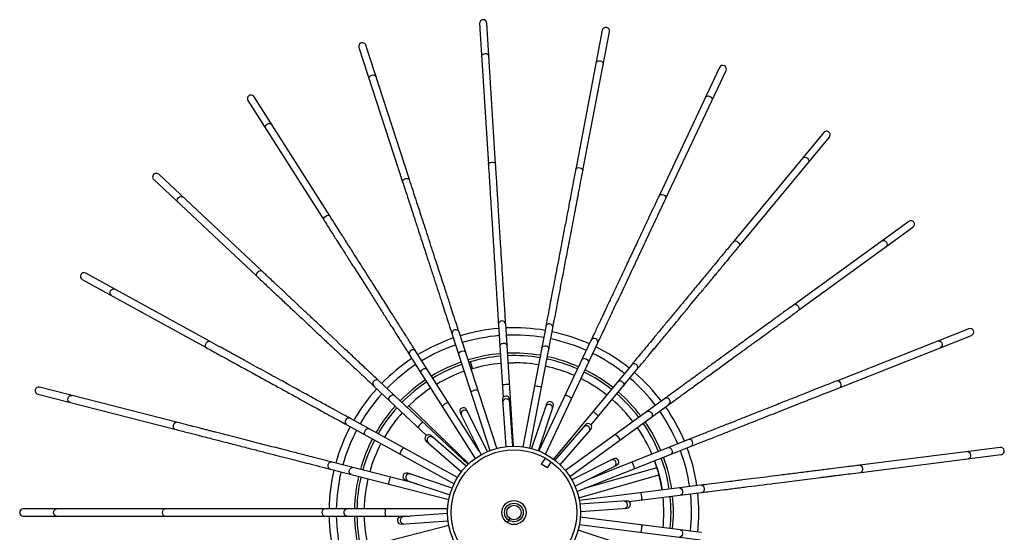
# Model space of a CAD drawing. Header units: millimetres. Extents: x -211 to 203, y -528 to 1334.
# Tile 2 of 9: x -204 to 203, y -332 to -120. Entities that reach past the tile are written whole.
import ezdxf

# ---------------------------------------------------------------- set-up
doc = ezdxf.new("R2010")
doc.units = ezdxf.units.MM

msp = doc.modelspace()

# ---------------------------------------------------------------- linework, layer by layer
at = {"color": 7, "linetype": 'Continuous', "lineweight": 25}
for p, q in [((-14.23, -121.26), (-10.56, -179.63)), ((-7.56, -179.44), (-11.24, -121.08)), ((36.58, -124.08), (25.62, -181.53)), ((28.57, -182.09), (39.52, -124.65)), ((-43.22, -185.86), (-61.29, -130.24)), ((-64.14, -131.17), (-46.07, -186.79)), ((85.09, -139.45), (60.19, -192.37)), ((62.9, -193.65), (87.8, -140.73)), ((-110.03, -153.17), (-78.69, -202.55)), ((-76.16, -200.95), (-107.49, -151.57)), ((128.25, -166.4), (90.98, -211.46)), ((93.29, -213.37), (130.57, -168.31)), ((-148.99, -185.9), (-106.36, -225.93)), ((-104.31, -223.75), (-146.94, -183.71)), ((163.36, -203.24), (116.05, -237.61)), ((117.81, -240.04), (165.12, -205.66)), ((-178.6, -227.29), (-127.35, -255.46)), ((-125.91, -252.83), (-177.15, -224.66)), ((-6.38, -245.98), (-4.48, -276.18)), ((-0.21, -296.27), (-3.39, -245.8)), ((13.16, -246.84), (3.68, -296.52)), ((6.63, -297.08), (16.11, -247.4)), ((188.21, -247.65), (133.83, -269.17)), ((-25.53, -250.02), (-9.9, -298.12)), ((-7.05, -297.19), (-22.67, -249.09)), ((31.88, -252.52), (10.35, -298.28)), ((134.93, -271.96), (189.31, -250.43)), ((13.06, -299.56), (34.59, -253.8)), ((-43.07, -258.69), (-15.97, -301.39)), ((-14.32, -298.38), (-40.53, -257.08)), ((-17.71, -264.36), (-17.09, -264.17)), ((-2.38, -261.82), (0.01, -261.77)), ((48.6, -262.69), (16.36, -301.66)), ((31.95, -287.52), (50.91, -264.6)), ((-139.59, -286.38), (-196.24, -271.83)), ((-57.9, -271.45), (-36.21, -291.81)), ((-18.98, -303.88), (-55.84, -269.26)), ((-196.98, -274.74), (-140.34, -289.28)), ((-0.41, -296.27), (-1.76, -276.94)), ((62.26, -276.69), (21.35, -306.42)), ((-18.7, -303.62), (-43.54, -279.64)), ((-4.75, -277.14), (-3.4, -296.48)), ((13.45, -278.87), (7.3, -297.25)), ((10.15, -298.2), (16.3, -279.82)), ((23.11, -308.84), (64.02, -279.12)), ((-23.33, -309.23), (-67.65, -284.86)), ((-22.23, -282.52), (-13.58, -299.86)), ((-10.9, -298.53), (-19.55, -281.18)), ((-69.09, -287.49), (-24.77, -311.86)), ((29.61, -287.43), (16.89, -302.06)), ((-19.73, -304.62), (-34.36, -291.91)), ((19.16, -304.03), (31.88, -289.4)), ((-36.33, -294.17), (-21.7, -306.89)), ((26.1, -315.06), (73.12, -296.44)), ((72.01, -293.65), (32.04, -309.48)), ((201.22, -296.84), (143.2, -304.17)), ((12.95, -301.22), (11.34, -303.69)), ((143.58, -307.14), (201.6, -299.81)), ((-40.23, -311.89), (-75.2, -302.91)), ((13.85, -305.33), (11.34, -303.69)), ((13.85, -305.33), (15.47, -302.86)), ((41.26, -301.52), (23.92, -310.17)), ((25.26, -312.86), (42.6, -304.21)), ((59.18, -305.23), (29.13, -313.85)), ((58.19, -302.35), (59.63, -306.75)), ((-75.94, -305.82), (-26.96, -318.39)), ((-25.55, -313.63), (-43.93, -307.49)), ((26.82, -317.64), (60, -308.12)), ((-44.89, -310.33), (-26.5, -316.48)), ((77.24, -312.5), (27.07, -318.84)), ((47.6, -319.27), (77.62, -315.48)), ((46.64, -319), (27.3, -320.36)), ((-144.5, -322.27), (-202.99, -322.27)), ((-202.99, -325.27), (-144.5, -325.27)), ((-27.45, -322.27), (-78.02, -322.27)), ((-78.02, -325.27), (-42.91, -325.27)), ((-27.48, -324.19), (-46.82, -325.54)), ((77.62, -332.06), (27.44, -325.72)), ((27.51, -323.35), (46.85, -322)), ((-26.96, -329.14), (-75.94, -341.72)), ((-46.61, -328.54), (-27.27, -327.18)), ((-1.63, -326.28), (-2.72, -327.95)), ((27.07, -328.7), (77.24, -335.04)), ((44.91, -337.21), (26.53, -331.06))]:
    msp.add_line(p, q, dxfattribs=at)
at = {"color": 8, "linetype": 'Continuous', "lineweight": 25}
msp.add_line((-17.09, -264.17), (-17.92, -261.29), dxfattribs=at)
at = {"color": 8, "linetype": 'Continuous', "lineweight": 25, "flags": 128}
for points in [[(-13.37, -134.99), (-13.28, -134.52), (-12.98, -134.1), (-12.51, -133.8), (-11.95, -133.67), (-11.37, -133.73), (-10.87, -133.97), (-10.52, -134.34), (-10.37, -134.8)], [(34, -137.59), (34.2, -137.16), (34.59, -136.83), (35.12, -136.66), (35.7, -136.67), (36.25, -136.87), (36.68, -137.22), (36.92, -137.67), (36.95, -138.16)], [(-59.89, -144.25), (-59.93, -143.77), (-59.74, -143.29), (-59.36, -142.89), (-58.85, -142.62), (-58.27, -142.53), (-57.73, -142.63), (-57.29, -142.91), (-57.04, -143.32)], [(79.23, -151.9), (79.54, -151.52), (80, -151.3), (80.55, -151.27), (81.11, -151.43), (81.59, -151.75), (81.92, -152.2), (82.04, -152.7), (81.95, -153.17), (81.95, -153.17)], [(-102.66, -164.79), (-102.81, -164.33), (-102.75, -163.82), (-102.48, -163.34), (-102.05, -162.95), (-101.51, -162.72), (-100.96, -162.68), (-100.47, -162.85), (-100.12, -163.18)], [(-10.56, -179.63), (-10.47, -179.3), (-10.16, -179), (-9.68, -178.78), (-9.12, -178.68), (-8.54, -178.71), (-8.04, -178.87), (-7.7, -179.12), (-7.56, -179.44), (-7.56, -179.44)], [(119.49, -177), (119.87, -176.71), (120.38, -176.61), (120.92, -176.71), (121.42, -177.01), (121.81, -177.45), (122.01, -177.96), (122.01, -178.47), (121.8, -178.91)], [(25.62, -181.53), (25.79, -181.23), (26.16, -181.02), (26.68, -180.93), (27.25, -180.97), (27.8, -181.14), (28.25, -181.42), (28.52, -181.75), (28.57, -182.09), (28.57, -182.09)], [(-46.07, -186.79), (-46.06, -186.44), (-45.84, -186.08), (-45.44, -185.75), (-44.91, -185.51), (-44.34, -185.4), (-43.82, -185.42), (-43.43, -185.59), (-43.22, -185.86), (-43.22, -185.86)], [(-138.97, -195.31), (-139.23, -194.91), (-139.3, -194.4), (-139.16, -193.87), (-138.83, -193.38), (-138.37, -193.03), (-137.85, -192.86), (-137.33, -192.89), (-136.91, -193.13)], [(60.19, -192.37), (60.43, -192.12), (60.84, -192.01), (61.36, -192.05), (61.91, -192.23), (62.4, -192.54), (62.76, -192.91), (62.94, -193.3), (62.9, -193.65), (62.9, -193.65)], [(-78.69, -202.55), (-78.77, -202.22), (-78.64, -201.81), (-78.33, -201.39), (-77.88, -201.03), (-77.36, -200.77), (-76.85, -200.67), (-76.43, -200.73), (-76.16, -200.95), (-76.16, -200.95)], [(90.98, -211.46), (91.27, -211.28), (91.7, -211.27), (92.19, -211.44), (92.68, -211.76), (93.08, -212.17), (93.33, -212.63), (93.41, -213.05), (93.29, -213.37), (93.29, -213.37)], [(152.23, -211.32), (152.68, -211.14), (153.19, -211.17), (153.69, -211.4), (154.11, -211.81), (154.37, -212.33), (154.44, -212.88), (154.31, -213.38), (154, -213.75), (154, -213.75)], [(-106.36, -225.93), (-106.52, -225.63), (-106.5, -225.2), (-106.3, -224.72), (-105.96, -224.25), (-105.52, -223.88), (-105.05, -223.65), (-104.63, -223.61), (-104.31, -223.75), (-104.31, -223.75)], [(-166.55, -233.91), (-166.9, -233.59), (-167.09, -233.11), (-167.09, -232.56), (-166.9, -232.01), (-166.54, -231.55), (-166.07, -231.25), (-165.57, -231.16), (-165.1, -231.28)], [(116.05, -237.61), (116.38, -237.51), (116.8, -237.61), (117.23, -237.89), (117.62, -238.32), (117.91, -238.82), (118.04, -239.33), (118.01, -239.75), (117.81, -240.04), (117.81, -240.04)], [(-127.35, -255.46), (-127.58, -255.2), (-127.67, -254.79), (-127.6, -254.27), (-127.38, -253.74), (-127.04, -253.26), (-126.65, -252.93), (-126.25, -252.78), (-125.91, -252.83), (-125.91, -252.83)], [(-5.83, -254.81), (-5.74, -254.38), (-5.44, -254), (-4.97, -253.73), (-4.4, -253.61), (-3.82, -253.66), (-3.32, -253.87), (-2.98, -254.2), (-2.83, -254.62)], [(11.51, -255.52), (11.7, -255.13), (12.08, -254.83), (12.61, -254.69), (13.19, -254.72), (13.73, -254.91), (14.17, -255.23), (14.42, -255.64), (14.45, -256.08)], [(175.42, -252.71), (175.89, -252.64), (176.38, -252.8), (176.81, -253.15), (177.11, -253.65), (177.23, -254.22), (177.17, -254.77), (176.92, -255.22), (176.52, -255.5), (176.52, -255.5)], [(-22.8, -258.42), (-22.82, -257.99), (-22.62, -257.55), (-22.23, -257.17), (-21.71, -256.91), (-21.14, -256.81), (-20.6, -256.89), (-20.18, -257.13), (-19.94, -257.5), (-19.94, -257.5)], [(28.12, -260.52), (28.4, -260.19), (28.85, -260), (29.39, -259.99), (29.94, -260.16), (30.43, -260.48), (30.77, -260.91), (30.91, -261.37), (30.83, -261.8), (30.83, -261.8)], [(-38.33, -266.15), (-38.46, -265.73), (-38.38, -265.26), (-38.09, -264.79), (-37.66, -264.41), (-37.13, -264.18), (-36.59, -264.12), (-36.12, -264.25), (-35.8, -264.54)], [(-17.78, -273.85), (-17.7, -273.73), (-17.42, -273.55), (-16.97, -273.35), (-16.43, -273.16), (-15.88, -273), (-15.4, -272.9), (-15.07, -272.87), (-14.93, -272.92), (-14.93, -272.92)], [(-4.81, -270.99), (-4.7, -270.89), (-4.38, -270.8), (-3.9, -270.71), (-3.33, -270.66), (-2.75, -270.64), (-2.27, -270.66), (-1.94, -270.72), (-1.82, -270.8), (-1.82, -270.8)], [(8.47, -271.45), (8.6, -271.38), (8.93, -271.37), (9.42, -271.41), (9.98, -271.5), (10.54, -271.62), (11.01, -271.76), (11.32, -271.9), (11.41, -272.01), (11.41, -272.01)], [(42.96, -269.5), (43.32, -269.24), (43.8, -269.18), (44.33, -269.3), (44.82, -269.6), (45.21, -270.03), (45.43, -270.53), (45.46, -271.01), (45.27, -271.41)], [(133.83, -269.17), (134.18, -269.16), (134.55, -269.36), (134.91, -269.74), (135.18, -270.25), (135.33, -270.81), (135.33, -271.33), (135.2, -271.74), (134.93, -271.96), (134.93, -271.96)], [(-183.66, -278.16), (-184.09, -277.93), (-184.39, -277.52), (-184.53, -276.98), (-184.47, -276.4), (-184.24, -275.87), (-183.86, -275.46), (-183.4, -275.25), (-182.91, -275.25)], [(-51.45, -277.5), (-51.68, -277.12), (-51.72, -276.64), (-51.56, -276.12), (-51.23, -275.65), (-50.78, -275.29), (-50.27, -275.09), (-49.79, -275.1), (-49.4, -275.31)], [(21.21, -275.19), (21.35, -275.16), (21.68, -275.23), (22.14, -275.39), (22.67, -275.62), (23.18, -275.88), (23.6, -276.13), (23.86, -276.34), (23.93, -276.47), (23.93, -276.47)], [(32.63, -281.99), (32.77, -282), (33.07, -282.14), (33.48, -282.42), (33.93, -282.77), (34.36, -283.15), (34.71, -283.5), (34.91, -283.76), (34.94, -283.9), (34.94, -283.9)], [(55.11, -281.88), (55.52, -281.73), (56, -281.78), (56.48, -282.03), (56.89, -282.45), (57.15, -282.96), (57.25, -283.5), (57.15, -283.97), (56.87, -284.31)], [(-140.34, -289.28), (-140.63, -289.09), (-140.81, -288.71), (-140.87, -288.19), (-140.79, -287.62), (-140.59, -287.08), (-140.29, -286.65), (-139.94, -286.41), (-139.59, -286.38), (-139.59, -286.38)], [(-61.35, -291.75), (-61.66, -291.45), (-61.82, -290.99), (-61.79, -290.45), (-61.59, -289.9), (-61.24, -289.44), (-60.8, -289.13), (-60.33, -289.02), (-59.9, -289.12)], [(41.99, -291.42), (42.13, -291.46), (42.38, -291.67), (42.71, -292.04), (43.06, -292.49), (43.39, -292.97), (43.63, -293.39), (43.76, -293.7), (43.75, -293.84), (43.75, -293.84)], [(63.8, -296.9), (64.23, -296.85), (64.68, -297.02), (65.09, -297.39), (65.37, -297.89), (65.51, -298.46), (65.46, -299), (65.25, -299.43), (64.9, -299.69), (64.9, -299.69)], [(187.58, -298.56), (188.06, -298.62), (188.49, -298.89), (188.82, -299.34), (188.98, -299.9), (188.96, -300.48), (188.76, -300.99), (188.41, -301.37), (187.95, -301.54)], [(-67.38, -308.01), (-67.76, -307.8), (-68.03, -307.39), (-68.14, -306.86), (-68.08, -306.29), (-67.85, -305.75), (-67.5, -305.34), (-67.07, -305.11), (-66.63, -305.11)], [(143.2, -304.17), (143.54, -304.24), (143.86, -304.53), (144.1, -304.99), (144.24, -305.55), (144.25, -306.13), (144.12, -306.63), (143.89, -306.99), (143.58, -307.14), (143.58, -307.14)], [(-51.67, -312.05), (-51.73, -311.91), (-51.73, -311.58), (-51.65, -311.1), (-51.53, -310.54), (-51.37, -309.98), (-51.2, -309.53), (-51.04, -309.23), (-50.93, -309.14), (-50.93, -309.14)], [(68.47, -313.61), (68.91, -313.67), (69.3, -313.95), (69.6, -314.4), (69.76, -314.96), (69.75, -315.54), (69.57, -316.05), (69.25, -316.42), (68.85, -316.58)], [(52.39, -315.64), (52.49, -315.74), (52.61, -316.06), (52.72, -316.53), (52.81, -317.1), (52.86, -317.67), (52.87, -318.16), (52.84, -318.49), (52.76, -318.62), (52.76, -318.62)], [(-189.23, -325.27), (-189.7, -325.15), (-190.1, -324.83), (-190.36, -324.34), (-190.46, -323.77), (-190.36, -323.2), (-190.1, -322.71), (-189.7, -322.38), (-189.23, -322.27)], [(-144.5, -325.27), (-144.83, -325.15), (-145.11, -324.83), (-145.29, -324.34), (-145.36, -323.77), (-145.29, -323.2), (-145.11, -322.71), (-144.83, -322.38), (-144.5, -322.27), (-144.5, -322.27)], [(-69.18, -325.27), (-69.6, -325.15), (-69.96, -324.83), (-70.2, -324.34), (-70.29, -323.77), (-70.2, -323.2), (-69.96, -322.71), (-69.6, -322.38), (-69.18, -322.27), (-69.18, -322.27)], [(-52.97, -325.27), (-53.06, -325.15), (-53.13, -324.83), (-53.18, -324.34), (-53.2, -323.77), (-53.18, -323.2), (-53.13, -322.71), (-53.06, -322.38), (-52.97, -322.27), (-52.97, -322.27)], [(52.76, -328.92), (52.84, -329.05), (52.87, -329.38), (52.86, -329.87), (52.81, -330.44), (52.72, -331.01), (52.61, -331.48), (52.49, -331.8), (52.39, -331.9), (52.39, -331.9)], [(68.85, -330.95), (69.25, -331.12), (69.57, -331.49), (69.75, -332), (69.76, -332.58), (69.6, -333.14), (69.3, -333.59), (68.91, -333.87), (68.47, -333.93)]]:
    msp.add_lwpolyline(points, dxfattribs=at)
at = {"color": 7, "linetype": 'Continuous', "lineweight": 25, "flags": 128}
for points in [[(-2.38, -261.82), (-2.15, -261.81), (0.01, -261.77)], [(59.63, -306.75), (60.75, -311.32), (61.32, -314.51)]]:
    msp.add_lwpolyline(points, dxfattribs=at)
at = {"color": 7, "linetype": 'Continuous', "lineweight": 25}
for radius in [27.5, 26, 5, 3.86, 3]:
    msp.add_circle((0.01, -323.77), radius, dxfattribs=at)
for centre, radius, start, end in [((-12.73, -121.17), 1.5, 3.6, 183.6), ((38.05, -124.36), 1.5, 349.2, 169.2), ((-62.72, -130.7), 1.5, 18, 198), ((86.45, -140.09), 1.5, 334.8, 154.8), ((-108.76, -152.37), 1.5, 32.4, 212.4), ((129.41, -167.35), 1.5, 320.4, 140.4), ((-147.97, -184.81), 1.5, 46.8, 226.8), ((164.24, -204.45), 1.5, 306, 126), ((-177.88, -225.97), 1.5, 61.2, 241.2), ((-4.89, -245.89), 1.5, 3.6, 183.6), ((-24.1, -249.56), 1.5, 18, 198), ((0.01, -323.77), 76.5, 94.7235, 106.8765), ((0.01, -323.77), 76.5, 80.3235, 92.4765), ((14.63, -247.12), 1.5, 349.2, 169.2), ((188.76, -249.04), 1.5, 291.6, 111.6), ((0.01, -323.77), 76.5, 109.1235, 121.2765), ((0.01, -323.77), 73.5, 94.6935, 106.8266), ((0.01, -323.77), 73.5, 80.3056, 92.4297), ((0.01, -323.77), 73.5, 65.8792, 78.0306), ((0.01, -323.77), 76.5, 65.9235, 78.0765), ((33.24, -253.16), 1.5, 334.8, 154.8), ((-41.8, -257.88), 1.5, 32.4, 212.4), ((0.01, -323.77), 73.5, 109.0883, 121.2287), ((0.01, -323.77), 76.5, 51.5235, 63.6765), ((0.01, -323.77), 76.5, 123.5235, 135.6765), ((0.01, -323.77), 66, 94.9023, 106.6977), ((0.01, -323.77), 65, 94.9223, 106.6777), ((0.01, -323.77), 66, 80.5023, 92.2977), ((0.01, -323.77), 65, 80.5223, 92.2777), ((0.01, -323.77), 65, 66.1223, 77.8777), ((0.01, -323.77), 66, 66.1023, 77.8977), ((0.01, -323.77), 73.5, 51.5024, 63.6263), ((0.01, -323.77), 73.5, 123.5116, 135.6309), ((0.01, -323.77), 66, 109.3023, 121.0977), ((0.01, -323.77), 65, 109.3223, 121.0777), ((0.01, -323.77), 62, 94.9863, 106.6137), ((0.01, -323.77), 62, 80.5863, 90), ((0.01, -323.77), 62, 66.1863, 77.8137), ((0.01, -323.77), 66, 51.7023, 63.4977), ((49.75, -263.64), 1.5, 320.4, 140.4), ((-56.87, -270.35), 1.5, 46.8, 226.8), ((0.01, -323.77), 66, 123.7023, 135.4977), ((0.01, -323.77), 62, 109.3863, 121.0137), ((0.01, -323.77), 62, 51.7863, 63.4137), ((0.01, -323.77), 65, 51.7223, 63.4777), ((0.01, -323.77), 73.5, 37.1211, 49.2306), ((0.01, -323.77), 76.5, 37.1235, 49.2765), ((-196.61, -273.28), 1.5, 75.6, 255.6), ((0.01, -323.77), 76.5, 137.9235, 150.0765), ((0.01, -323.77), 65, 123.7223, 135.4777), ((0.01, -323.77), 62, 123.7863, 135.4137), ((0.01, -323.77), 73.5, 137.9715, 150.0313), ((-3.26, -277.04), 1.5, 4.0028, 184.0028), ((0.01, -323.77), 62, 37.3863, 49.0137), ((0.01, -323.77), 65, 37.3223, 49.0777), ((0.01, -323.77), 66, 37.3023, 49.0977), ((63.14, -277.9), 1.5, 306, 126), ((0.01, -323.77), 66, 138.1023, 149.8977), ((0.01, -323.77), 65, 138.1223, 149.8777), ((-20.89, -281.85), 1.5, 26.5028, 206.5028), ((14.87, -279.35), 1.5, 341.5028, 161.5028), ((0.01, -323.77), 76.5, 22.7235, 34.8765), ((-68.37, -286.18), 1.5, 61.2, 241.2), ((0.01, -323.77), 62, 138.1863, 149.8137), ((0.01, -323.77), 73.5, 22.7251, 34.8309), ((0.01, -323.77), 76.5, 152.3235, 164.4765), ((30.74, -288.41), 1.5, 319.0028, 139.0028), ((0.01, -323.77), 62, 22.9863, 34.6137), ((0.01, -323.77), 65, 22.9223, 34.6777), ((0.01, -323.77), 66, 22.9023, 34.6977), ((0.01, -323.77), 73.5, 152.3735, 164.4277), ((0.01, -323.77), 66, 152.5023, 164.2977), ((-35.34, -293.04), 1.5, 49.0028, 229.0028), ((0.01, -323.77), 65, 152.5223, 164.2777), ((0.01, -323.77), 62, 152.5863, 164.2137), ((0.01, -323.77), 76.5, 8.3235, 20.4765), ((72.57, -295.04), 1.5, 291.6, 111.6), ((201.41, -298.33), 1.5, 277.2, 97.2), ((41.93, -302.87), 1.5, 296.5028, 116.5028), ((0.01, -323.77), 65, 8.5223, 20.2777), ((0.01, -323.77), 66, 8.5023, 20.2977), ((0.01, -323.77), 73.5, 8.3161, 20.4312), ((-75.57, -304.36), 1.5, 75.6, 255.6), ((0.01, -323.77), 62, 8.5863, 20.2137), ((0.01, -323.77), 76.5, 166.7235, 178.8765), ((0.01, -323.77), 73.5, 166.7735, 178.8261), ((0.01, -323.77), 66, 166.9023, 178.6977), ((0.01, -323.77), 65, 166.9223, 178.6777), ((-44.41, -308.91), 1.5, 71.5028, 251.5028), ((0.01, -323.77), 62, 166.9863, 178.6137), ((77.43, -313.99), 1.5, 277.2, 97.2), ((0.01, -323.77), 62, 354.1863, 5.8137), ((0.01, -323.77), 65, 354.1223, 5.8777), ((0.01, -323.77), 66, 354.1023, 5.8977), ((0.01, -323.77), 73.5, 353.8956, 6.0755), ((0.01, -323.77), 76.5, 353.9235, 6.0765), ((46.74, -320.5), 1.5, 274.0028, 94.0028), ((-202.99, -323.77), 1.5, 90, 270), ((-78.02, -323.77), 1.5, 90, 270), ((0.01, -323.77), 76.5, 181.1235, 193.2765), ((0.01, -323.77), 73.5, 181.1194, 193.2306), ((0.01, -323.77), 66, 181.3023, 193.0977), ((0.01, -323.77), 65, 181.3223, 193.0777), ((0.01, -323.77), 62, 181.3863, 193.0137), ((-46.72, -327.04), 1.5, 94.0028, 274.0028)]:
    msp.add_arc(centre, radius, start, end, dxfattribs=at)
at = {"color": 8, "linetype": 'Continuous', "lineweight": 25}
for centre, radius, start, end in [((-3.17, -278.23), 1.5, 6.5144, 181.4912), ((-26.37, -282.2), 4.04, 100.5959, 144.2041), ((14.5, -280.48), 1.5, 344.0144, 158.9912), ((-20.36, -282.92), 1.5, 29.0144, 203.9912), ((-35.87, -290.07), 4.04, 114.9959, 158.6041), ((29.96, -289.31), 1.5, 321.5144, 136.4912), ((-34.44, -293.82), 1.5, 51.5144, 226.4912), ((-43.13, -300.05), 4.04, 129.3959, 173.0041), ((40.87, -303.4), 1.5, 299.0144, 113.9912), ((45.78, -305.65), 4.04, 359.7959, 43.4041), ((-43.28, -309.29), 1.5, 74.0144, 248.9912), ((45.56, -320.58), 1.5, 276.0981, 91.9075), ((-45.53, -326.96), 1.5, 96.5144, 271.4912)]:
    msp.add_arc(centre, radius, start, end, dxfattribs=at)
at = {"color": 7, "linetype": 'Continuous', "lineweight": 25}
for points, knots in [([(-10.56, -179.63), (-10.44, -181.47), (-10.23, -184.84), (-9.94, -189.4), (-9.72, -193.04), (-9.53, -196), (-9.36, -198.61), (-9.13, -202.38), (-8.81, -207.35), (-8.45, -213.19), (-8.1, -218.66), (-7.79, -223.62), (-7.54, -227.62), (-7.33, -230.97), (-7.13, -234.1), (-6.88, -238.07), (-6.63, -242.05), (-6.47, -244.69), (-6.4, -245.74)], [0, 0, 0, 0, 0.080668, 0.147742, 0.20122, 0.241709, 0.279309, 0.317611, 0.410033, 0.502809, 0.581528, 0.659075, 0.729819, 0.76539, 0.813834, 0.875427, 0.950169, 1, 1, 1, 1]), ([(-3.41, -245.45), (-3.47, -244.47), (-3.63, -242.02), (-3.86, -238.37), (-4.08, -234.81), (-4.27, -231.87), (-4.43, -229.22), (-4.81, -223.16), (-5.23, -216.52), (-5.69, -209.28), (-5.96, -204.93), (-6.24, -200.53), (-6.46, -196.99), (-6.62, -194.4), (-6.73, -192.73), (-6.83, -191.11), (-6.95, -189.27), (-7.1, -186.85), (-7.31, -183.5), (-7.47, -180.91), (-7.56, -179.44)], [0, 0, 0, 0, 0.045958, 0.116198, 0.170926, 0.21239, 0.252816, 0.294043, 0.492535, 0.556848, 0.622249, 0.689082, 0.754298, 0.780386, 0.804574, 0.828439, 0.852483, 0.886346, 0.935519, 1, 1, 1, 1]), ([(25.62, -181.53), (25.27, -183.34), (24.64, -186.66), (23.78, -191.15), (23.1, -194.73), (22.55, -197.64), (22.06, -200.21), (21.35, -203.92), (20.41, -208.82), (19.32, -214.56), (18.29, -219.95), (17.36, -224.83), (16.61, -228.76), (15.98, -232.05), (15.39, -235.14), (14.65, -239.05), (13.9, -242.96), (13.41, -245.56), (13.21, -246.6)], [0, 0, 0, 0, 0.080668, 0.147742, 0.20122, 0.241709, 0.279309, 0.317611, 0.410033, 0.502809, 0.581528, 0.659075, 0.729819, 0.76539, 0.813834, 0.875427, 0.950169, 1, 1, 1, 1]), ([(16.17, -247.06), (16.36, -246.1), (16.82, -243.68), (17.5, -240.09), (18.17, -236.59), (18.72, -233.7), (19.22, -231.08), (20.36, -225.12), (21.6, -218.59), (22.96, -211.46), (23.78, -207.18), (24.61, -202.85), (25.27, -199.37), (25.76, -196.82), (26.07, -195.17), (26.38, -193.58), (26.72, -191.76), (27.18, -189.38), (27.8, -186.09), (28.29, -183.54), (28.57, -182.09)], [0, 0, 0, 0, 0.0459579, 0.1161984, 0.170926, 0.21239, 0.2528156, 0.2940427, 0.4925347, 0.5568481, 0.6222494, 0.6890819, 0.7542983, 0.7803863, 0.8045742, 0.8284386, 0.8524827, 0.8863463, 0.9355188, 1, 1, 1, 1]), ([(-46.07, -186.79), (-45.5, -188.54), (-44.46, -191.75), (-43.05, -196.1), (-41.92, -199.56), (-41, -202.39), (-40.2, -204.87), (-39.03, -208.46), (-37.49, -213.21), (-35.68, -218.77), (-33.99, -223.98), (-32.45, -228.71), (-31.21, -232.52), (-30.18, -235.71), (-29.21, -238.7), (-27.98, -242.48), (-26.75, -246.27), (-25.93, -248.78), (-25.6, -249.79)], [0, 0, 0, 0, 0.0806683, 0.1477416, 0.2012198, 0.241709, 0.2793091, 0.3176115, 0.4100327, 0.5028089, 0.5815281, 0.6590748, 0.7298189, 0.7653895, 0.8138343, 0.8754274, 0.9501687, 1, 1, 1, 1]), ([(-22.78, -248.76), (-23.08, -247.83), (-23.84, -245.49), (-24.97, -242.02), (-26.08, -238.62), (-26.98, -235.83), (-27.81, -233.3), (-29.68, -227.52), (-31.74, -221.19), (-33.98, -214.3), (-35.33, -210.15), (-36.69, -205.96), (-37.78, -202.59), (-38.59, -200.12), (-39.1, -198.53), (-39.61, -196.98), (-40.18, -195.22), (-40.93, -192.92), (-41.96, -189.73), (-42.76, -187.26), (-43.22, -185.86)], [0, 0, 0, 0, 0.045958, 0.116198, 0.170926, 0.21239, 0.252816, 0.294043, 0.492535, 0.556848, 0.622249, 0.689082, 0.754298, 0.780386, 0.804574, 0.828439, 0.852483, 0.886346, 0.935519, 1, 1, 1, 1]), ([(60.19, -192.37), (59.4, -194.04), (57.96, -197.09), (56.02, -201.23), (54.47, -204.52), (53.21, -207.21), (52.09, -209.57), (50.48, -212.99), (48.36, -217.5), (45.87, -222.79), (43.54, -227.76), (41.42, -232.25), (39.72, -235.87), (38.29, -238.91), (36.95, -241.75), (35.26, -245.35), (33.56, -248.95), (32.43, -251.35), (31.98, -252.3)], [0, 0, 0, 0, 0.0806683, 0.1477416, 0.2012198, 0.241709, 0.2793091, 0.3176115, 0.4100327, 0.5028089, 0.5815281, 0.6590748, 0.7298189, 0.7653895, 0.8138343, 0.8754274, 0.9501687, 1, 1, 1, 1]), ([(34.74, -253.48), (35.16, -252.6), (36.21, -250.38), (37.76, -247.07), (39.28, -243.84), (40.53, -241.18), (41.67, -238.77), (44.25, -233.28), (47.08, -227.26), (50.17, -220.7), (52.03, -216.75), (53.91, -212.76), (55.41, -209.56), (56.52, -207.21), (57.23, -205.7), (57.92, -204.22), (58.71, -202.55), (59.74, -200.36), (61.17, -197.32), (62.28, -194.98), (62.9, -193.65)], [0, 0, 0, 0, 0.045958, 0.116198, 0.170926, 0.21239, 0.252816, 0.294043, 0.492535, 0.556848, 0.622249, 0.689082, 0.754298, 0.780386, 0.804574, 0.828439, 0.852483, 0.886346, 0.935519, 1, 1, 1, 1]), ([(-78.69, -202.55), (-77.7, -204.11), (-75.89, -206.96), (-73.44, -210.82), (-71.49, -213.9), (-69.9, -216.4), (-68.5, -218.61), (-66.48, -221.8), (-63.81, -226.01), (-60.67, -230.94), (-57.73, -235.58), (-55.07, -239.77), (-52.93, -243.15), (-51.13, -245.98), (-49.44, -248.64), (-47.32, -251.99), (-45.18, -255.36), (-43.76, -257.59), (-43.2, -258.48)], [0, 0, 0, 0, 0.0806683, 0.1477416, 0.2012198, 0.241709, 0.2793091, 0.3176115, 0.4100327, 0.5028089, 0.5815281, 0.6590748, 0.7298189, 0.7653895, 0.8138343, 0.8754274, 0.9501687, 1, 1, 1, 1]), ([(-40.72, -256.78), (-41.24, -255.96), (-42.56, -253.88), (-44.52, -250.8), (-46.43, -247.79), (-48.01, -245.3), (-49.43, -243.06), (-52.69, -237.93), (-56.25, -232.31), (-60.14, -226.19), (-62.47, -222.51), (-64.83, -218.79), (-66.73, -215.79), (-68.13, -213.6), (-69.02, -212.19), (-69.89, -210.82), (-70.88, -209.26), (-72.18, -207.21), (-73.98, -204.38), (-75.37, -202.19), (-76.16, -200.95)], [0, 0, 0, 0, 0.045958, 0.116198, 0.170926, 0.21239, 0.252816, 0.294043, 0.492535, 0.556848, 0.622249, 0.689082, 0.754298, 0.780386, 0.804574, 0.828439, 0.852483, 0.886346, 0.935519, 1, 1, 1, 1]), ([(90.98, -211.46), (89.8, -212.88), (87.65, -215.48), (84.73, -219), (82.41, -221.81), (80.52, -224.1), (78.85, -226.11), (76.45, -229.02), (73.27, -232.86), (69.54, -237.37), (66.05, -241.6), (62.88, -245.42), (60.33, -248.51), (58.19, -251.09), (56.18, -253.52), (53.65, -256.58), (51.11, -259.65), (49.43, -261.68), (48.75, -262.5)], [0, 0, 0, 0, 0.080668, 0.147742, 0.20122, 0.241709, 0.279309, 0.317611, 0.410033, 0.502809, 0.581528, 0.659075, 0.729819, 0.76539, 0.813834, 0.875427, 0.950169, 1, 1, 1, 1]), ([(51.13, -264.33), (51.75, -263.58), (53.32, -261.68), (55.65, -258.87), (57.92, -256.12), (59.8, -253.85), (61.5, -251.8), (65.37, -247.12), (69.61, -242), (74.23, -236.41), (77.01, -233.05), (79.82, -229.65), (82.08, -226.92), (83.73, -224.92), (84.8, -223.63), (85.84, -222.38), (87.01, -220.96), (88.56, -219.09), (90.7, -216.51), (92.35, -214.51), (93.29, -213.37)], [0, 0, 0, 0, 0.045958, 0.116198, 0.170926, 0.21239, 0.252816, 0.294043, 0.492535, 0.556848, 0.622249, 0.689082, 0.754298, 0.780386, 0.804574, 0.828439, 0.852483, 0.886346, 0.935519, 1, 1, 1, 1]), ([(-56.1, -269.02), (-56.81, -268.35), (-58.6, -266.67), (-61.27, -264.17), (-63.87, -261.72), (-66.01, -259.71), (-67.95, -257.89), (-72.38, -253.73), (-77.23, -249.18), (-82.51, -244.21), (-85.69, -241.23), (-88.91, -238.21), (-91.49, -235.79), (-93.38, -234.01), (-94.6, -232.86), (-95.79, -231.75), (-97.13, -230.48), (-98.9, -228.82), (-101.34, -226.53), (-103.24, -224.75), (-104.31, -223.75)], [0, 0, 0, 0, 0.045958, 0.116198, 0.170926, 0.21239, 0.252816, 0.294043, 0.492535, 0.556848, 0.622249, 0.689082, 0.754298, 0.780386, 0.804574, 0.828439, 0.852483, 0.886346, 0.935519, 1, 1, 1, 1]), ([(-106.36, -225.93), (-105.02, -227.2), (-102.56, -229.51), (-99.23, -232.64), (-96.57, -235.13), (-94.41, -237.16), (-92.5, -238.95), (-89.75, -241.53), (-86.11, -244.95), (-81.85, -248.95), (-77.85, -252.71), (-74.23, -256.11), (-71.31, -258.85), (-68.87, -261.14), (-66.57, -263.3), (-63.68, -266.02), (-60.77, -268.74), (-58.85, -270.55), (-58.08, -271.28)], [0, 0, 0, 0, 0.080668, 0.147742, 0.20122, 0.241709, 0.279309, 0.317611, 0.410033, 0.502809, 0.581528, 0.659075, 0.729819, 0.76539, 0.813834, 0.875427, 0.950169, 1, 1, 1, 1]), ([(116.05, -237.61), (114.56, -238.69), (111.82, -240.68), (108.13, -243.37), (105.18, -245.51), (102.78, -247.25), (100.66, -248.79), (97.61, -251.01), (93.58, -253.94), (88.84, -257.38), (84.41, -260.6), (80.39, -263.52), (77.15, -265.87), (74.44, -267.84), (71.89, -269.69), (68.68, -272.03), (65.45, -274.37), (63.31, -275.92), (62.46, -276.55)], [0, 0, 0, 0, 0.080668, 0.147742, 0.20122, 0.241709, 0.279309, 0.317611, 0.410033, 0.502809, 0.581528, 0.659075, 0.729819, 0.76539, 0.813834, 0.875427, 0.950169, 1, 1, 1, 1]), ([(64.31, -278.91), (65.1, -278.34), (67.09, -276.89), (70.04, -274.74), (72.93, -272.65), (75.31, -270.92), (77.46, -269.35), (82.37, -265.78), (87.76, -261.87), (93.62, -257.61), (97.15, -255.05), (100.72, -252.46), (103.58, -250.37), (105.69, -248.85), (107.04, -247.87), (108.35, -246.91), (109.85, -245.82), (111.81, -244.4), (114.52, -242.43), (116.62, -240.9), (117.81, -240.04)], [0, 0, 0, 0, 0.045958, 0.116198, 0.170926, 0.21239, 0.252816, 0.294043, 0.492535, 0.556848, 0.622249, 0.689082, 0.754298, 0.780386, 0.804574, 0.828439, 0.852483, 0.886346, 0.935519, 1, 1, 1, 1]), ([(-127.35, -255.46), (-125.73, -256.35), (-122.78, -257.98), (-118.77, -260.18), (-115.58, -261.93), (-112.98, -263.36), (-110.69, -264.62), (-107.38, -266.44), (-103.01, -268.84), (-97.88, -271.66), (-93.08, -274.3), (-88.72, -276.7), (-85.22, -278.63), (-82.28, -280.24), (-79.52, -281.76), (-76.04, -283.67), (-72.55, -285.59), (-70.23, -286.86), (-69.3, -287.37)], [0, 0, 0, 0, 0.0806683, 0.1477416, 0.2012198, 0.241709, 0.2793091, 0.3176115, 0.4100327, 0.5028089, 0.5815281, 0.6590748, 0.7298189, 0.7653895, 0.8138343, 0.8754274, 0.9501687, 1, 1, 1, 1]), ([(-67.95, -284.69), (-68.81, -284.22), (-70.96, -283.04), (-74.16, -281.28), (-77.29, -279.56), (-79.87, -278.14), (-82.2, -276.86), (-87.52, -273.94), (-93.35, -270.73), (-99.7, -267.24), (-103.53, -265.13), (-107.39, -263.01), (-110.5, -261.3), (-112.77, -260.05), (-114.24, -259.25), (-115.66, -258.47), (-117.28, -257.57), (-119.41, -256.41), (-122.34, -254.79), (-124.62, -253.54), (-125.91, -252.83)], [0, 0, 0, 0, 0.045958, 0.116198, 0.170926, 0.21239, 0.252816, 0.294043, 0.492535, 0.556848, 0.622249, 0.689082, 0.754298, 0.780386, 0.804574, 0.828439, 0.852483, 0.886346, 0.935519, 1, 1, 1, 1]), ([(133.83, -269.17), (132.11, -269.85), (128.97, -271.1), (124.73, -272.78), (121.34, -274.12), (118.58, -275.21), (116.15, -276.17), (112.64, -277.56), (108, -279.4), (102.56, -281.55), (97.47, -283.57), (92.85, -285.4), (89.12, -286.87), (86.01, -288.11), (83.08, -289.27), (79.39, -290.73), (75.68, -292.2), (73.22, -293.17), (72.24, -293.56)], [0, 0, 0, 0, 0.080668, 0.147742, 0.20122, 0.241709, 0.279309, 0.317611, 0.410033, 0.502809, 0.581528, 0.659075, 0.729819, 0.76539, 0.813834, 0.875427, 0.950169, 1, 1, 1, 1]), ([(73.44, -296.31), (74.35, -295.95), (76.64, -295.04), (80.03, -293.7), (83.35, -292.39), (86.09, -291.3), (88.56, -290.32), (94.21, -288.09), (100.39, -285.64), (107.13, -282.97), (111.19, -281.36), (115.29, -279.74), (118.58, -278.44), (121, -277.48), (122.55, -276.87), (124.06, -276.27), (125.78, -275.59), (128.04, -274.69), (131.15, -273.46), (133.56, -272.51), (134.93, -271.96)], [0, 0, 0, 0, 0.045958, 0.116198, 0.170926, 0.21239, 0.252816, 0.294043, 0.492535, 0.556848, 0.622249, 0.689082, 0.754298, 0.780386, 0.804574, 0.828439, 0.852483, 0.886346, 0.935519, 1, 1, 1, 1]), ([(-75.53, -302.82), (-76.48, -302.58), (-78.86, -301.97), (-82.4, -301.06), (-85.86, -300.17), (-88.71, -299.44), (-91.28, -298.78), (-97.16, -297.27), (-103.61, -295.62), (-110.63, -293.81), (-114.86, -292.73), (-119.12, -291.63), (-122.56, -290.75), (-125.07, -290.1), (-126.69, -289.69), (-128.27, -289.28), (-130.06, -288.82), (-132.41, -288.22), (-135.65, -287.39), (-138.16, -286.74), (-139.59, -286.38)], [0, 0, 0, 0, 0.045958, 0.116198, 0.170926, 0.21239, 0.252816, 0.294043, 0.492535, 0.556848, 0.622249, 0.689082, 0.754298, 0.780386, 0.804574, 0.828439, 0.852483, 0.886346, 0.935519, 1, 1, 1, 1]), ([(-140.34, -289.28), (-138.55, -289.74), (-135.28, -290.58), (-130.85, -291.72), (-127.33, -292.62), (-124.45, -293.36), (-121.92, -294.01), (-118.26, -294.95), (-113.43, -296.19), (-107.77, -297.64), (-102.46, -299.01), (-97.64, -300.24), (-93.77, -301.24), (-90.52, -302.07), (-87.47, -302.86), (-83.62, -303.84), (-79.76, -304.83), (-77.2, -305.49), (-76.18, -305.76)], [0, 0, 0, 0, 0.080668, 0.147742, 0.20122, 0.241709, 0.279309, 0.317611, 0.410033, 0.502809, 0.581528, 0.659075, 0.729819, 0.76539, 0.813834, 0.875427, 0.950169, 1, 1, 1, 1]), ([(143.2, -304.17), (141.37, -304.4), (138.02, -304.82), (133.49, -305.4), (129.87, -305.85), (126.93, -306.22), (124.34, -306.55), (120.59, -307.02), (115.64, -307.65), (109.84, -308.38), (104.4, -309.07), (99.47, -309.69), (95.5, -310.19), (92.17, -310.61), (89.05, -311.01), (85.11, -311.51), (81.16, -312.01), (78.53, -312.34), (77.48, -312.47)], [0, 0, 0, 0, 0.080668, 0.147742, 0.20122, 0.241709, 0.279309, 0.317611, 0.410033, 0.502809, 0.581528, 0.659075, 0.729819, 0.76539, 0.813834, 0.875427, 0.950169, 1, 1, 1, 1]), ([(77.97, -315.43), (78.93, -315.31), (81.37, -315), (85, -314.54), (88.54, -314.1), (91.46, -313.73), (94.1, -313.4), (100.12, -312.63), (106.72, -311.8), (113.91, -310.89), (118.24, -310.34), (122.61, -309.79), (126.13, -309.35), (128.71, -309.02), (130.37, -308.81), (131.98, -308.61), (133.81, -308.38), (136.22, -308.07), (139.54, -307.65), (142.12, -307.33), (143.58, -307.14)], [0, 0, 0, 0, 0.045958, 0.116198, 0.170926, 0.21239, 0.252816, 0.294043, 0.492535, 0.556848, 0.622249, 0.689082, 0.754298, 0.780386, 0.804574, 0.828439, 0.852483, 0.886346, 0.935519, 1, 1, 1, 1]), ([(-78.37, -322.27), (-79.34, -322.27), (-81.81, -322.27), (-85.46, -322.27), (-89.03, -322.27), (-91.97, -322.27), (-94.63, -322.27), (-100.7, -322.27), (-107.35, -322.27), (-114.6, -322.27), (-118.97, -322.27), (-123.37, -322.27), (-126.92, -322.27), (-129.52, -322.27), (-131.19, -322.27), (-132.81, -322.27), (-134.66, -322.27), (-137.09, -322.27), (-140.44, -322.27), (-143.03, -322.27), (-144.5, -322.27)], [0, 0, 0, 0, 0.0459579, 0.1161984, 0.170926, 0.21239, 0.2528156, 0.2940427, 0.4925347, 0.5568481, 0.6222494, 0.6890819, 0.7542983, 0.7803863, 0.8045742, 0.8284386, 0.8524827, 0.8863463, 0.9355188, 1, 1, 1, 1]), ([(-144.5, -325.27), (-142.66, -325.27), (-139.28, -325.27), (-134.71, -325.27), (-131.07, -325.27), (-128.1, -325.27), (-125.49, -325.27), (-121.71, -325.27), (-116.73, -325.27), (-110.88, -325.27), (-105.39, -325.27), (-100.42, -325.27), (-96.42, -325.27), (-93.07, -325.27), (-89.92, -325.27), (-85.95, -325.27), (-81.96, -325.27), (-79.32, -325.27), (-78.26, -325.27)], [0, 0, 0, 0, 0.0806683, 0.1477416, 0.2012198, 0.241709, 0.2793091, 0.3176115, 0.4100327, 0.5028089, 0.5815281, 0.6590748, 0.7298189, 0.7653895, 0.8138343, 0.8754274, 0.9501687, 1, 1, 1, 1])]:
    msp.add_open_spline(points, degree=3, knots=knots, dxfattribs=at)

doc.saveas('drawing.dxf')
